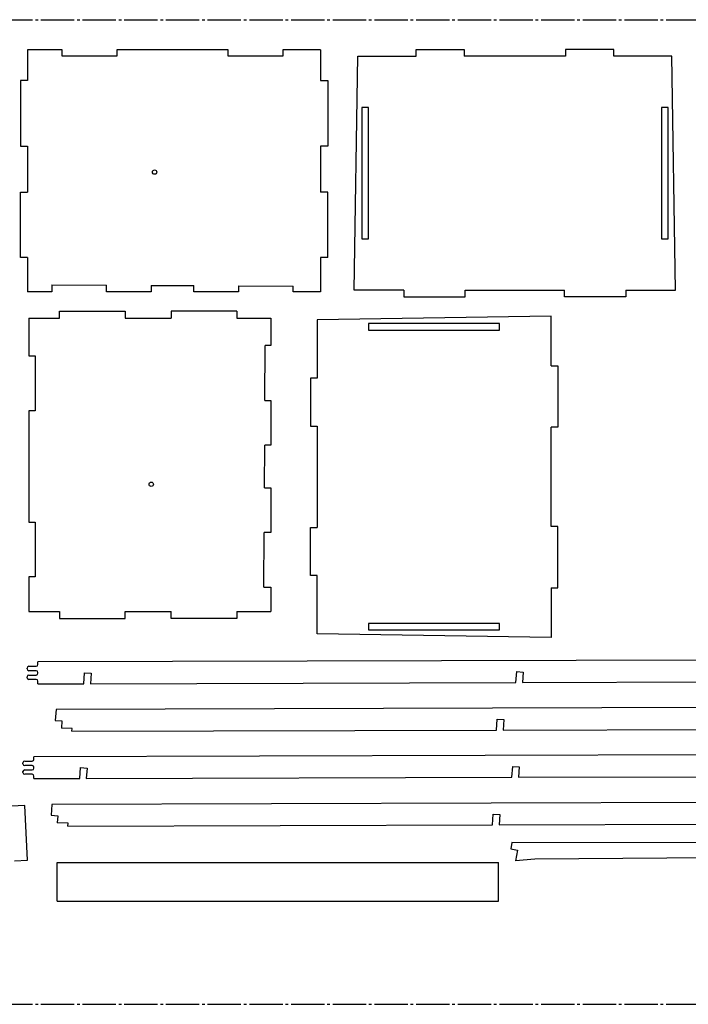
# Model space of a CAD drawing. Extents: x 4 to 1004, y 41 to 491.
# Tile 3 of 4: x 299 to 604, y 41 to 491. Entities that reach past the tile are written whole.
import ezdxf

# ---------------------------------------------------------------- set-up
doc = ezdxf.new("R2010")
doc.units = 0
doc.linetypes.add('SLD-ОСЕВАЯ', pattern=[19.05, 15.24, -1.27, 1.27, -1.27])
doc.linetypes.add('SLD-СПЛОШНАЯ', pattern=[0])
doc.layers.get('0').update_dxf_attribs({"linetype": 'CONTINUOUS'})

msp = doc.modelspace()

# ---------------------------------------------------------------- linework, layer by layer
at = {"color": 7, "linetype": 'SLD-ОСЕВАЯ'}
for p, q in [((3.53, 490.66), (1003.53, 490.66)), ((3.53, 40.66), (1003.53, 40.66))]:
    msp.add_line(p, q, dxfattribs=at)
at = {"color": 7, "linetype": 'SLD-СПЛОШНАЯ'}
for p, q in [((317.99, 476.95), (302.2, 476.95)), ((302.2, 476.95), (302.2, 462.86)), ((317.99, 473.97), (317.99, 476.95)), ((343, 473.97), (317.99, 473.97)), ((343, 476.95), (343, 473.97)), ((393.87, 476.95), (343, 476.95)), ((393.87, 473.97), (393.87, 476.95)), ((418.91, 473.97), (393.87, 473.97)), ((436.18, 476.95), (418.91, 476.95)), ((418.91, 476.95), (418.91, 473.97)), ((436.18, 476.95), (436.18, 462.86)), ((451.55, 366.97), (453.25, 473.97)), ((453.25, 473.97), (479.85, 473.97)), ((479.85, 476.97), (501.85, 476.97)), ((479.85, 473.97), (479.85, 476.97)), ((501.85, 476.97), (501.85, 473.97)), ((548.12, 473.97), (501.85, 473.97)), ((570.12, 476.97), (548.12, 476.97)), ((548.12, 476.97), (548.12, 473.97)), ((570.12, 473.97), (570.12, 476.97)), ((596.73, 473.97), (570.12, 473.97)), ((598.43, 366.97), (596.73, 473.97)), ((299, 462.86), (299, 432.86)), ((302.2, 462.86), (299, 462.86)), ((436.18, 462.86), (439.39, 462.86)), ((439.39, 462.86), (439.39, 432.86)), ((454.99, 450.56), (454.99, 390.56)), ((457.99, 450.56), (454.99, 450.56)), ((457.99, 390.56), (457.99, 450.56)), ((591.99, 450.56), (591.99, 390.56)), ((594.99, 450.56), (591.99, 450.56)), ((594.99, 390.56), (594.99, 450.56)), ((299, 432.86), (302.2, 432.86)), ((302.2, 432.86), (302.2, 411.9)), ((436.18, 432.86), (436.18, 411.9)), ((439.39, 432.86), (436.18, 432.86)), ((299, 411.9), (302.2, 411.9)), ((299, 381.9), (299, 411.9)), ((439.39, 411.9), (436.18, 411.9)), ((439.39, 381.9), (439.39, 411.9)), ((454.99, 390.56), (457.99, 390.56)), ((591.99, 390.56), (594.99, 390.56)), ((302.2, 381.9), (299, 381.9)), ((302.2, 381.9), (302.2, 366.27)), ((436.18, 381.9), (436.18, 366.27)), ((439.39, 381.9), (436.18, 381.9)), ((313.3, 369.44), (338.3, 369.31)), ((313.3, 369.44), (313.3, 366.27)), ((338.3, 366.27), (338.3, 369.31)), ((358.73, 369.21), (378.18, 369.12)), ((358.73, 369.21), (358.73, 366.27)), ((378.18, 366.27), (378.18, 369.12)), ((398.64, 369.02), (423.64, 368.9)), ((398.64, 369.02), (398.64, 366.27)), ((313.3, 366.27), (302.2, 366.27)), ((358.73, 366.27), (338.3, 366.27)), ((398.64, 366.27), (378.18, 366.27)), ((423.64, 366.27), (423.64, 368.9)), ((436.18, 366.27), (423.64, 366.27)), ((474.27, 366.97), (451.55, 366.97)), ((474.27, 366.97), (474.27, 363.97)), ((502.27, 366.97), (547.71, 366.97)), ((502.27, 363.97), (502.27, 366.97)), ((547.71, 363.97), (547.71, 366.97)), ((575.71, 366.97), (575.71, 363.97)), ((575.71, 366.97), (598.43, 366.97)), ((474.27, 363.97), (502.27, 363.97)), ((575.71, 363.97), (547.71, 363.97)), ((316.86, 354.23), (316.86, 357.44)), ((316.86, 357.44), (346.86, 357.44)), ((346.86, 357.44), (346.86, 354.23)), ((397.82, 357.44), (367.82, 357.44)), ((367.82, 357.44), (367.82, 354.23)), ((397.82, 357.44), (397.82, 354.23)), ((302.76, 354.23), (302.76, 336.96)), ((302.76, 354.23), (316.86, 354.23)), ((346.86, 354.23), (367.82, 354.23)), ((397.82, 354.23), (413.45, 354.23)), ((413.45, 354.23), (413.45, 341.69)), ((541.58, 355.19), (434.58, 353.49)), ((434.58, 353.49), (434.58, 326.89)), ((517.99, 351.75), (457.99, 351.75)), ((457.99, 351.75), (457.99, 348.75)), ((517.99, 348.75), (517.99, 351.75)), ((541.58, 332.47), (541.58, 355.19)), ((457.99, 348.75), (517.99, 348.75)), ((410.7, 316.69), (410.82, 341.69)), ((413.45, 341.69), (410.82, 341.69)), ((302.76, 336.96), (305.75, 336.96)), ((305.75, 336.96), (305.75, 311.92)), ((541.58, 332.47), (544.58, 332.47)), ((544.58, 332.47), (544.58, 304.47)), ((434.58, 326.89), (431.58, 326.89)), ((431.58, 326.89), (431.58, 304.89)), ((410.7, 316.69), (413.45, 316.69)), ((413.45, 316.69), (413.45, 296.23)), ((305.75, 311.92), (302.76, 311.92)), ((302.76, 311.92), (302.76, 261.05)), ((431.58, 304.89), (434.58, 304.89)), ((434.58, 304.89), (434.58, 258.62)), ((541.58, 259.03), (541.58, 304.47)), ((544.58, 304.47), (541.58, 304.47)), ((410.5, 276.78), (410.6, 296.23)), ((413.45, 296.23), (410.6, 296.23)), ((410.5, 276.78), (413.45, 276.78)), ((413.45, 276.78), (413.45, 256.35)), ((302.76, 261.05), (305.75, 261.05)), ((305.75, 261.05), (305.75, 236.04)), ((431.58, 258.62), (434.58, 258.62)), ((431.58, 236.62), (431.58, 258.62)), ((544.58, 259.03), (541.58, 259.03)), ((544.58, 231.03), (544.58, 259.03)), ((410.28, 231.35), (410.4, 256.35)), ((413.45, 256.35), (410.4, 256.35)), ((305.75, 236.04), (302.76, 236.04)), ((302.76, 236.04), (302.76, 220.25)), ((434.58, 236.62), (431.58, 236.62)), ((434.58, 210.02), (434.58, 236.62)), ((410.28, 231.35), (413.45, 231.35)), ((413.45, 231.35), (413.45, 220.25)), ((541.58, 231.03), (541.58, 208.31)), ((541.58, 231.03), (544.58, 231.03)), ((302.76, 220.25), (316.86, 220.25)), ((316.86, 220.25), (316.86, 217.05)), ((316.86, 217.05), (346.86, 217.05)), ((346.86, 217.05), (346.86, 220.25)), ((346.86, 220.25), (367.82, 220.25)), ((367.82, 217.05), (367.82, 220.25)), ((397.82, 217.05), (367.82, 217.05)), ((397.82, 220.25), (397.82, 217.05)), ((397.82, 220.25), (413.45, 220.25)), ((457.99, 214.75), (457.99, 211.75)), ((517.99, 214.75), (457.99, 214.75)), ((457.99, 211.75), (517.99, 211.75)), ((517.99, 211.75), (517.99, 214.75)), ((541.58, 208.31), (434.58, 210.02)), ((947.07, 198.96), (306.96, 197.11)), ((301.96, 193.94), (301.96, 194.34)), ((302.76, 195.14), (306.16, 195.14)), ((306.96, 195.94), (306.96, 197.11)), ((301.96, 189.94), (301.96, 190.34)), ((306.16, 193.14), (302.76, 193.14)), ((302.76, 191.14), (306.16, 191.14)), ((306.16, 189.14), (302.76, 189.14)), ((306.96, 191.94), (306.96, 192.34)), ((327.9, 187.2), (328.25, 192.18)), ((328.25, 192.18), (331.25, 191.98)), ((331.25, 191.98), (330.92, 187.2)), ((525.46, 187.77), (525.9, 192.75)), ((525.9, 192.75), (528.82, 192.5)), ((528.82, 192.5), (528.49, 187.78)), ((306.96, 187.14), (306.96, 188.34)), ((306.96, 187.14), (327.9, 187.2)), ((330.92, 187.2), (525.46, 187.77)), ((528.49, 187.78), (722.84, 188.34)), ((942.13, 177.19), (315.23, 175.38)), ((315.23, 175.38), (314.88, 170.39)), ((314.88, 170.39), (317.88, 170.18)), ((317.88, 170.18), (317.65, 166.88)), ((322.62, 166.78), (317.65, 166.88)), ((322.5, 165.43), (322.62, 166.78)), ((516.58, 165.99), (516.92, 170.98)), ((516.92, 170.98), (519.9, 170.78)), ((519.9, 170.78), (519.59, 166)), ((519.59, 166), (713.63, 166.56)), ((322.5, 165.43), (516.58, 165.99)), ((945.2, 155.61), (305.09, 153.76)), ((305.09, 152.59), (305.09, 153.76)), ((300.09, 150.59), (300.09, 150.99)), ((300.89, 151.79), (304.29, 151.79)), ((304.29, 149.79), (300.89, 149.79)), ((305.09, 148.59), (305.09, 148.99)), ((326.03, 143.85), (326.38, 148.84)), ((326.38, 148.84), (329.38, 148.63)), ((329.38, 148.63), (329.05, 143.86)), ((523.59, 144.42), (524.03, 149.41)), ((524.03, 149.41), (526.95, 149.16)), ((526.95, 149.16), (526.62, 144.43)), ((300.09, 146.59), (300.09, 146.99)), ((300.89, 147.79), (304.29, 147.79)), ((304.29, 145.79), (300.89, 145.79)), ((305.09, 143.79), (305.09, 144.99)), ((329.05, 143.86), (523.59, 144.42)), ((526.62, 144.43), (720.97, 144.99)), ((305.09, 143.79), (326.03, 143.85)), ((300.89, 131.51), (294.9, 131.19)), ((302.2, 106.53), (300.89, 131.51)), ((313.36, 132.04), (313.01, 127.05)), ((940.26, 133.85), (313.36, 132.04)), ((313.01, 127.05), (316.01, 126.84)), ((316.01, 126.84), (315.78, 123.54)), ((514.71, 122.64), (515.05, 127.63)), ((515.05, 127.63), (518.04, 127.43)), ((518.04, 127.43), (517.72, 122.65)), ((320.75, 123.44), (315.78, 123.54)), ((320.63, 122.08), (320.75, 123.44)), ((320.63, 122.08), (514.71, 122.64)), ((517.72, 122.65), (711.76, 123.21)), ((523.59, 114.61), (523.12, 111.64)), ((898.3, 113.89), (523.59, 114.61)), ((523.12, 111.64), (526.09, 111.17)), ((526.09, 111.17), (525.3, 106.23)), ((699, 108.3), (534.1, 106.98)), ((296.21, 106.22), (302.2, 106.53)), ((315.78, 87.75), (315.78, 105.52)), ((315.78, 105.52), (517.45, 105.52)), ((517.45, 87.75), (517.45, 105.52)), ((534.1, 106.98), (525.3, 106.23)), ((315.78, 87.75), (517.45, 87.75))]:
    msp.add_line(p, q, dxfattribs=at)
for centre in [(360.28, 420.99), (358.73, 278.33)]:
    msp.add_circle(centre, 1, dxfattribs=at)
for centre, start, end in [((302.76, 194.34), 90, 180), ((302.76, 193.94), 180, 270), ((306.16, 195.94), 270, 0), ((302.76, 190.34), 90, 180), ((302.76, 189.94), 180, 270), ((306.16, 192.34), 0, 90), ((306.16, 191.94), 270, 0), ((306.16, 188.34), 0, 90), ((300.89, 150.99), 90, 180), ((300.89, 150.59), 180, 270), ((304.29, 152.59), 270, 0), ((304.29, 148.99), 0, 90), ((304.29, 148.59), 270, 0), ((300.89, 146.99), 90, 180), ((300.89, 146.59), 180, 270), ((304.29, 144.99), 360, 90)]:
    msp.add_arc(centre, 0.8, start, end, dxfattribs=at)

doc.saveas('drawing.dxf')
